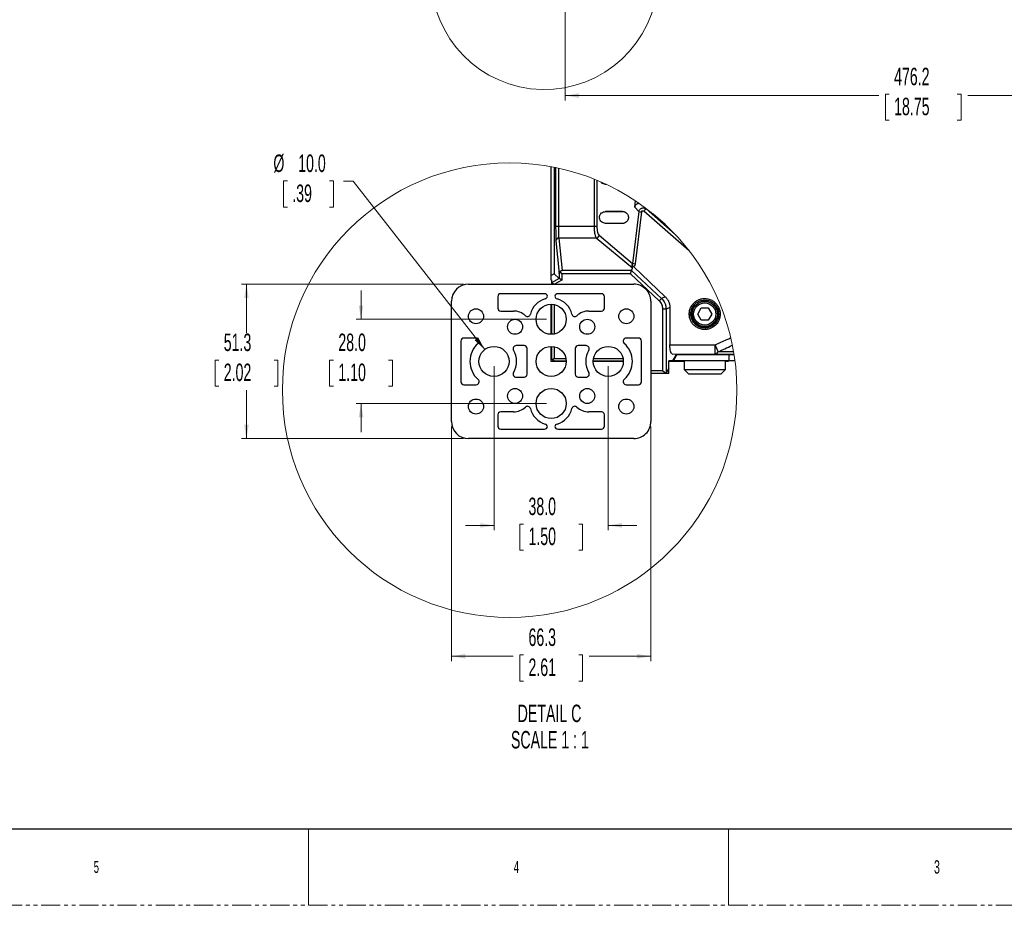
# Paper-space layout 'Sheet2' of a CAD drawing. Header units: millimetres. Extents: x 0 to 1118, y 0 to 864.
# Tile 38 of 85: x 463 to 790, y 0 to 294. Entities that reach past the tile are written whole.
import ezdxf

# ---------------------------------------------------------------- set-up
doc = ezdxf.new("R2010")
doc.units = ezdxf.units.MM
doc.linetypes.add('PHANTOM', pattern=[12.7, 6.35, -1.27, 1.27, -1.27, 1.27, -1.27])
doc.styles.add('SLDTEXTSTYLE0', font='TXT', dxfattribs={"width": 0.605})
doc.styles.add('SLDTEXTSTYLE2', font='TXT', dxfattribs={"width": 0.6})
doc.dimstyles.new('SLDDIMSTYLE1', dxfattribs={"dimtxt": 5.650301, "dimasz": 4.572, "dimexe": 0, "dimexo": 0.0625, "dimgap": 1.412575, "dimtad": 0, "dimtih": 1, "dimtoh": 1, "dimdec": 1, "dimlfac": 2, "dimrnd": 1e-09, "dimzin": 12, "dimdsep": 46, "dimtxsty": 'SLDTEXTSTYLE0', "dimsah": 1, "dimcen": 0.09, "dimadec": 0, "dimazin": 3, "dimtfac": 1, "dimtdec": 1, "dimtofl": 0, "dimtmove": 0, "dimatfit": 3, "dimfxl": 1, "dimfrac": 2, "dimtolj": 1, "dimtzin": 12, "dimarcsym": 0})
doc.dimstyles.new('SLDDIMSTYLE6', dxfattribs={"dimtxt": 5.650301, "dimasz": 4.572, "dimexe": 0, "dimexo": 0.0625, "dimgap": 1.412575, "dimtad": 0, "dimtih": 1, "dimtoh": 1, "dimdec": 1, "dimrnd": 1e-09, "dimzin": 12, "dimdsep": 46, "dimtxsty": 'SLDTEXTSTYLE0', "dimsah": 1, "dimcen": 0.09, "dimadec": 0, "dimazin": 3, "dimtfac": 1, "dimtdec": 1, "dimtofl": 0, "dimtmove": 0, "dimatfit": 3, "dimfxl": 1, "dimfrac": 2, "dimtolj": 1, "dimtzin": 12, "dimarcsym": 0})
doc.dimstyles.new('SLDDIMSTYLE8', dxfattribs={"dimtxt": 5.650301, "dimasz": 4.572, "dimexe": 0, "dimexo": 0.0625, "dimgap": 1.412575, "dimtad": 0, "dimtih": 1, "dimtoh": 1, "dimdec": 1, "dimrnd": 1e-09, "dimzin": 4, "dimdsep": 46, "dimtxsty": 'SLDTEXTSTYLE0', "dimsah": 1, "dimcen": 0.09, "dimadec": 0, "dimazin": 1, "dimtfac": 1, "dimtdec": 1, "dimtmove": 0, "dimatfit": 0, "dimfxl": 1, "dimfrac": 2, "dimtolj": 1, "dimtzin": 12, "dimarcsym": 0})
doc.dimstyles.new('SLDDIMSTYLE9', dxfattribs={"dimtxt": 5.650301, "dimasz": 4.572, "dimexe": 0, "dimexo": 0.0625, "dimgap": 1.412575, "dimtad": 0, "dimtih": 1, "dimtoh": 1, "dimdec": 1, "dimrnd": 1e-09, "dimzin": 4, "dimdsep": 46, "dimtxsty": 'SLDTEXTSTYLE0', "dimsah": 1, "dimcen": 0, "dimadec": 0, "dimazin": 1, "dimtfac": 1, "dimtdec": 1, "dimtofl": 0, "dimtmove": 0, "dimatfit": 3, "dimfxl": 1, "dimfrac": 2, "dimtolj": 1, "dimtzin": 12, "dimarcsym": 0})

# ---------------------------------------------------------------- blocks, each defined once
blk = doc.blocks.new('_D_11')
at = {"color": 7, "linetype": 'Continuous', "lineweight": 0}
for p, q in [((644.19, 350.56), (644.19, 267.56)), ((882.27, 350.56), (882.27, 267.56)), ((644.19, 269.16), (748.42, 269.16)), ((751.91, 269.62), (750.62, 269.62)), ((750.62, 269.62), (750.62, 260.94)), ((774.55, 269.62), (775.84, 269.62)), ((775.84, 269.62), (775.84, 260.94)), ((882.27, 269.16), (778.03, 269.16)), ((750.62, 260.94), (751.91, 260.94)), ((775.84, 260.94), (774.55, 260.94))]:
    blk.add_line(p, q, dxfattribs=at)
for points in [[(644.19, 269.16), (648.76, 268.4), (648.76, 269.92)], [(882.27, 269.16), (877.7, 269.92), (877.7, 268.4)]]:
    blk.add_solid(points, dxfattribs=at)
at = {"color": 7, "linetype": 'Continuous', "lineweight": 0, "char_height": 5.821, "attachment_point": 1, "style": 'SLDTEXTSTYLE0'}
for s, insert in [('476.2', (753.53, 278.42)), ('18.75', (753.53, 268.45))]:
    blk.add_mtext(s, dxfattribs=dict(at, insert=insert))
blk = doc.blocks.new('_D_13')
at = {"color": 7, "linetype": 'Continuous', "lineweight": 0}
for p, q in [((606.34, 159.2), (606.34, 81.17)), ((672.65, 159.2), (672.65, 81.17)), ((606.34, 82.77), (626.84, 82.77)), ((630.33, 83.23), (629.04, 83.23)), ((629.04, 83.23), (629.04, 74.55)), ((648.65, 83.23), (649.95, 83.23)), ((649.95, 83.23), (649.95, 74.55)), ((672.65, 82.77), (652.14, 82.77)), ((629.04, 74.55), (630.33, 74.55)), ((649.95, 74.55), (648.65, 74.55))]:
    blk.add_line(p, q, dxfattribs=at)
for points in [[(606.34, 82.77), (610.91, 82.01), (610.91, 83.53)], [(672.65, 82.77), (668.07, 83.53), (668.07, 82.01)]]:
    blk.add_solid(points, dxfattribs=at)
at = {"color": 7, "linetype": 'Continuous', "lineweight": 0, "char_height": 5.821, "attachment_point": 1, "style": 'SLDTEXTSTYLE0'}
for s, insert in [('66.3', (631.95, 92.03)), ('2.61', (631.95, 82.05))]:
    blk.add_mtext(s, dxfattribs=dict(at, insert=insert))
blk = doc.blocks.new('_D_14')
at = {"color": 7, "linetype": 'Continuous', "lineweight": 0}
for p, q in [((620.49, 179.2), (620.49, 124.68)), ((658.49, 179.2), (658.49, 124.68)), ((620.49, 126.28), (610.97, 126.28)), ((630.33, 126.74), (629.04, 126.74)), ((629.04, 126.74), (629.04, 118.06)), ((648.65, 126.74), (649.95, 126.74)), ((649.95, 126.74), (649.95, 118.06)), ((658.49, 126.28), (668.02, 126.28)), ((629.04, 118.06), (630.33, 118.06)), ((649.95, 118.06), (648.65, 118.06))]:
    blk.add_line(p, q, dxfattribs=at)
for points in [[(620.49, 126.28), (615.92, 127.04), (615.92, 125.52)], [(658.49, 126.28), (663.06, 125.52), (663.06, 127.04)]]:
    blk.add_solid(points, dxfattribs=at)
at = {"color": 7, "linetype": 'Continuous', "lineweight": 0, "char_height": 5.821, "attachment_point": 1, "style": 'SLDTEXTSTYLE0'}
for s, insert in [('38.0', (631.95, 135.53)), ('1.50', (631.95, 125.56))]:
    blk.add_mtext(s, dxfattribs=dict(at, insert=insert))
blk = doc.blocks.new('_D_15')
at = {"color": 7, "linetype": 'Continuous', "lineweight": 0}
for p, q in [((576.27, 194.8), (576.27, 204.33)), ((637.89, 194.8), (574.67, 194.8)), ((567.1, 181.26), (565.81, 181.26)), ((565.81, 181.26), (565.81, 172.58)), ((585.43, 181.26), (586.72, 181.26)), ((586.72, 181.26), (586.72, 172.58)), ((565.81, 172.58), (567.1, 172.58)), ((586.72, 172.58), (585.43, 172.58)), ((637.89, 166.8), (574.67, 166.8)), ((576.27, 166.8), (576.27, 157.28))]:
    blk.add_line(p, q, dxfattribs=at)
for points in [[(576.27, 194.8), (577.03, 199.37), (575.5, 199.37)], [(576.27, 166.8), (575.5, 162.23), (577.03, 162.23)]]:
    blk.add_solid(points, dxfattribs=at)
at = {"color": 7, "linetype": 'Continuous', "lineweight": 0, "char_height": 5.821, "attachment_point": 1, "style": 'SLDTEXTSTYLE0'}
for s, insert in [('28.0', (568.72, 190.06)), ('1.10', (568.72, 180.09))]:
    blk.add_mtext(s, dxfattribs=dict(at, insert=insert))
blk = doc.blocks.new('_D_16')
at = {"color": 7, "linetype": 'Continuous', "lineweight": 0}
for p, q in [((610.39, 206.46), (536.57, 206.46)), ((538.17, 206.46), (538.17, 190.31)), ((529, 181.26), (527.71, 181.26)), ((527.71, 181.26), (527.71, 172.58)), ((547.33, 181.26), (548.62, 181.26)), ((548.62, 181.26), (548.62, 172.58)), ((527.71, 172.58), (529, 172.58)), ((538.17, 155.15), (538.17, 171.29)), ((548.62, 172.58), (547.33, 172.58)), ((610.39, 155.15), (536.57, 155.15))]:
    blk.add_line(p, q, dxfattribs=at)
for points in [[(538.17, 206.46), (537.4, 201.88), (538.93, 201.88)], [(538.17, 155.15), (538.93, 159.72), (537.4, 159.72)]]:
    blk.add_solid(points, dxfattribs=at)
at = {"color": 7, "linetype": 'Continuous', "lineweight": 0, "char_height": 5.821, "attachment_point": 1, "style": 'SLDTEXTSTYLE0'}
for s, insert in [('51.3', (530.62, 190.06)), ('2.02', (530.62, 180.09))]:
    blk.add_mtext(s, dxfattribs=dict(at, insert=insert))
blk = doc.blocks.new('_D_17')
at = {"color": 7, "linetype": 'Continuous', "lineweight": 0}
for p, q in [((551.78, 240.79), (550.49, 240.79)), ((550.49, 240.79), (550.49, 232.11)), ((565.8, 240.79), (567.09, 240.79)), ((567.09, 240.79), (567.09, 232.11)), ((573.63, 240.74), (570.46, 240.74)), ((617.41, 184.74), (573.63, 240.74)), ((550.49, 232.11), (551.78, 232.11)), ((567.09, 232.11), (565.8, 232.11))]:
    blk.add_line(p, q, dxfattribs=at)
blk.add_solid([(617.41, 184.74), (615.2, 188.81), (614, 187.87)], dxfattribs=at)
at = {"color": 7, "linetype": 'Continuous', "lineweight": 0, "char_height": 5.821, "attachment_point": 1, "style": 'SLDTEXTSTYLE0'}
for s, insert in [('%%c', (547.12, 249.58)), ('10.0', (555.37, 249.58)), ('.39', (553.4, 239.61))]:
    blk.add_mtext(s, dxfattribs=dict(at, insert=insert))
blk = doc.blocks.new('SW_NOTE_23')
at = {"color": 0, "linetype": 'Continuous', "lineweight": 0, "attachment_point": 2, "style": 'SLDTEXTSTYLE0'}
for s, insert, char_height in [('DETAIL C', (17.64, 7.5), 5.821), ('SCALE 1 : 1', (17.77, -1.26), 5.8208)]:
    blk.add_mtext(s, dxfattribs=dict(at, insert=insert, char_height=char_height))

psp = doc.layouts.new('Sheet2')

# ---------------------------------------------------------------- linework, layer by layer
at = {"color": 7, "linetype": 'Continuous', "lineweight": 30}
for p, q in [((639.492, 209.382), (639.492, 245.531)), ((640.492, 245.338), (640.492, 209.959)), ((640.99, 245.236), (640.99, 225.66)), ((641.99, 225.66), (641.99, 245.023)), ((653.802, 241.376), (653.772, 225.66)), ((654.735, 240.995), (654.72, 225.658)), ((657.792, 239.641), (657.576, 239.641)), ((667.363, 232.102), (667.548, 234.145)), ((657.576, 230.641), (663.175, 230.641)), ((663.176, 230.641), (657.576, 230.641)), ((659.012, 230.641), (659.012, 230.641)), ((668.624, 230.604), (666.556, 213.393)), ((668.624, 230.604), (667.363, 232.102)), ((669.51, 230.499), (667.456, 213.279)), ((685.391, 217.549), (670.36, 230.749)), ((671.053, 231.499), (670.687, 231.938)), ((680.754, 222.978), (671.053, 231.499)), ((673.41, 229.821), (677.362, 226.366)), ((663.176, 226.641), (657.576, 226.641)), ((641.99, 225.66), (640.99, 225.66)), ((653.772, 225.66), (641.99, 225.66)), ((655.445, 222.753), (666.556, 213.393)), ((641.087, 220.83), (642.145, 210.002)), ((642.087, 221.796), (643.14, 211.021)), ((654.495, 221.796), (642.087, 221.796)), ((666.541, 211.761), (654.495, 221.796)), ((666.541, 211.761), (666.411, 212.96)), ((640.492, 209.959), (639.492, 209.382)), ((642.145, 208.367), (640.492, 209.959)), ((642.145, 210.002), (642.147, 208.367)), ((643.025, 209.951), (642.462, 210.666)), ((643.025, 209.951), (643.025, 207.859)), ((665.827, 209.951), (643.025, 209.951)), ((666.249, 211.021), (643.14, 211.021)), ((665.827, 209.951), (666.249, 211.021)), ((675.449, 200.959), (665.827, 209.951)), ((666.249, 211.021), (666.541, 211.761)), ((676.18, 201.741), (666.249, 211.021)), ((666.961, 212.223), (677.442, 202.289)), ((611.992, 206.456), (666.992, 206.456)), ((639.492, 207.809), (639.492, 209.382)), ((639.492, 207.809), (639.642, 207.896)), ((642.144, 208.369), (639.642, 206.922)), ((639.642, 207.896), (639.642, 206.922)), ((640.492, 206.397), (639.642, 206.922)), ((639.642, 206.922), (639.642, 206.456)), ((643.025, 207.859), (640.594, 206.456)), ((643.025, 207.859), (642.144, 208.369)), ((637.242, 203.301), (622.742, 203.301)), ((656.242, 203.301), (641.742, 203.301)), ((606.337, 160.801), (606.337, 200.801)), ((621.742, 202.301), (621.742, 198.551)), ((639.492, 189.801), (639.492, 199.801)), ((657.242, 198.551), (657.242, 202.301)), ((672.646, 200.801), (672.646, 160.801)), ((675.449, 200.959), (676.18, 201.741)), ((677.442, 202.289), (676.18, 201.741)), ((622.742, 197.551), (626.992, 197.551)), ((639.642, 199.712), (639.642, 189.805)), ((640.492, 199.7), (640.492, 189.902)), ((651.992, 197.551), (656.242, 197.551)), ((676.642, 177.681), (676.642, 198.212)), ((677.712, 198.212), (676.642, 198.212)), ((678.96, 198.754), (677.712, 198.212)), ((677.712, 198.212), (677.712, 177.034)), ((678.96, 198.754), (678.96, 186.263)), ((685.922, 196.551), (685.405, 196.551)), ((688.216, 196.551), (689.394, 198.591)), ((689.394, 194.511), (688.216, 196.551)), ((689.394, 198.591), (691.75, 198.591)), ((691.75, 198.591), (692.927, 196.551)), ((692.927, 196.551), (691.75, 194.511)), ((695.706, 196.551), (695.222, 196.551)), ((691.75, 194.511), (689.394, 194.511)), ((609.492, 187.551), (609.492, 174.051)), ((614.539, 188.551), (610.492, 188.551)), ((668.492, 188.551), (664.445, 188.551)), ((669.492, 174.051), (669.492, 187.551)), ((630.492, 186.051), (627.853, 186.051)), ((631.492, 176.551), (631.492, 185.051)), ((639.492, 181.801), (639.492, 185.801)), ((639.642, 185.712), (639.642, 181.651)), ((640.492, 185.7), (640.492, 181.801)), ((647.492, 185.051), (647.492, 176.551)), ((651.131, 186.051), (648.492, 186.051)), ((678.96, 186.263), (693.983, 186.269)), ((694.08, 183.27), (694.577, 183.465)), ((694.577, 183.465), (695.017, 183.983)), ((700.163, 183.988), (695.017, 183.983)), ((639.492, 180.801), (639.492, 181.801)), ((640.492, 180.801), (639.492, 180.801)), ((639.992, 181.301), (639.642, 181.651)), ((640.492, 181.801), (639.992, 181.301)), ((640.342, 180.951), (639.992, 181.301)), ((640.342, 180.951), (644.458, 180.95)), ((640.492, 181.801), (644.391, 181.801)), ((644.492, 180.801), (640.492, 180.801)), ((663.492, 180.801), (653.492, 180.801)), ((653.512, 180.949), (663.458, 180.948)), ((653.593, 181.801), (663.391, 181.801)), ((679.961, 180.951), (678.572, 180.951)), ((678.572, 178.532), (678.572, 180.951)), ((683.672, 180.801), (678.572, 180.801)), ((679.736, 183.257), (694.08, 183.27)), ((681.202, 183.114), (679.736, 183.257)), ((679.961, 180.951), (681.202, 183.114)), ((680.164, 180.951), (679.961, 180.951)), ((680.164, 180.951), (681.235, 182.966)), ((698.572, 180.951), (680.164, 180.951)), ((681.235, 182.966), (681.202, 183.114)), ((698.572, 182.966), (681.235, 182.966)), ((683.672, 180.951), (683.672, 178.155)), ((697.472, 178.155), (697.472, 180.951)), ((698.482, 180.801), (697.472, 180.801)), ((698.572, 182.966), (698.572, 180.951)), ((700.572, 180.951), (698.572, 180.951)), ((700.572, 180.951), (700.572, 181.313)), ((700.62, 180.951), (700.572, 180.951)), ((676.642, 177.681), (672.646, 177.681)), ((676.642, 177.681), (677.646, 176.911)), ((677.589, 176.801), (677.646, 176.911)), ((677.646, 176.911), (677.712, 177.034)), ((678.572, 178.532), (677.712, 177.034)), ((678.572, 176.801), (678.572, 178.532)), ((683.672, 178.155), (685.172, 176.655)), ((683.672, 178.155), (697.472, 178.155)), ((695.972, 176.655), (697.472, 178.155)), ((627.853, 175.551), (630.492, 175.551)), ((648.492, 175.551), (651.131, 175.551)), ((677.589, 176.801), (672.646, 176.801)), ((678.572, 176.801), (677.589, 176.801)), ((685.172, 176.655), (695.972, 176.655)), ((610.492, 173.051), (614.539, 173.051)), ((664.445, 173.051), (668.492, 173.051)), ((626.992, 164.051), (622.742, 164.051)), ((656.242, 164.051), (651.992, 164.051)), ((621.742, 163.051), (621.742, 159.301)), ((657.242, 159.301), (657.242, 163.051)), ((622.742, 158.301), (637.242, 158.301)), ((641.742, 158.301), (656.242, 158.301)), ((666.992, 155.146), (611.992, 155.146)), ((12.7, 25.4), (1104.9, 25.4))]:
    psp.add_line(p, q, dxfattribs=at)
at = {"color": 7, "linetype": 'Continuous', "lineweight": 0}
for p, q in [((558.8, 25.4), (558.8, 0)), ((698.5, 25.4), (698.5, 0))]:
    psp.add_line(p, q, dxfattribs=at)
at = {"color": 7, "linetype": 'PHANTOM', "lineweight": 0}
psp.add_line((0, 0), (1117.6, 0), dxfattribs=at)
at = {"color": 7, "linetype": 'Continuous', "lineweight": 30, "flags": 128}
psp.add_lwpolyline([(654.72, 225.658), (654.659, 225.658), (654.577, 225.658), (654.475, 225.658), (654.356, 225.659), (654.223, 225.659), (654.079, 225.659), (653.928, 225.66), (653.772, 225.66)], dxfattribs=at)
at = {"color": 7, "linetype": 'Continuous', "lineweight": 0}
psp.add_circle((625.679, 171.238), 75.567, dxfattribs=at)
at = {"color": 7, "linetype": 'Continuous', "lineweight": 30}
for centre, radius in [((639.492, 194.801), 5), ((690.572, 196.551), 4.2), ((690.572, 196.551), 3.7), ((614.492, 195.801), 2.5), ((664.492, 195.801), 2.5), ((627.492, 192.301), 2.5), ((651.492, 192.301), 2.5), ((620.492, 180.801), 5), ((639.492, 180.801), 5), ((658.492, 180.801), 5), ((627.492, 169.301), 2.5), ((639.492, 166.801), 5), ((651.492, 169.301), 2.5), ((614.492, 165.801), 2.5), ((664.492, 165.801), 2.5)]:
    psp.add_circle(centre, radius, dxfattribs=at)
at = {"color": 7, "linetype": 'Continuous', "lineweight": 0}
psp.add_arc((637.282, 308.957), 37.784, 3.18868, 357.25584, dxfattribs=at)
at = {"color": 7, "linetype": 'Continuous', "lineweight": 30}
for centre, radius, start, end in [((682.434, 343.929), 114.164, 263.05167, 263.49971), ((679.038, 223.434), 11.349, 134.71671, 139.87112), ((654.39, 222.85), 1.059, 275.68803, 354.73472), ((642.078, 220.805), 0.991, 89.48614, 178.54727), ((679.503, 311.766), 99.221, 262.50193, 263.02618), ((611.992, 200.801), 5.655, 90.00024, 179.99976), ((666.992, 200.801), 5.655, 359.99973, 90.00012), ((622.742, 202.301), 1, 89.99861, 180.0031), ((637.242, 202.301), 1, 8.2324, 89.99935), ((641.742, 202.301), 1, 89.99979, 171.7676), ((656.242, 202.301), 1, 359.99981, 89.99933), ((639.492, 194.801), 7.105, 106.1171, 166.32202), ((637.242, 202.587), 1, 286.12039, 351.76527), ((641.742, 202.587), 1, 188.23452, 253.88101), ((639.492, 194.801), 7.105, 13.6783, 73.88258), ((622.742, 198.551), 1, 179.99569, 270.00431), ((626.992, 191.801), 5.75, 46.75173, 89.9989), ((631.617, 196.717), 1, 226.75142, 346.32143), ((647.367, 196.717), 1, 193.67781, 313.24906), ((651.992, 191.801), 5.75, 90.00096, 133.24856), ((656.242, 198.551), 1, 269.99775, 0.00139), ((610.492, 187.551), 1, 90.00152, 180.00019), ((620.492, 180.801), 8, 131.40965, 228.59035), ((614.539, 187.551), 1, 311.40981, 89.99904), ((664.445, 187.551), 1, 89.99981, 228.59134), ((658.492, 180.801), 8, 311.40965, 48.59035), ((668.492, 187.551), 1, 359.99836, 89.99994), ((627.853, 185.051), 1, 90.00132, 209.99901), ((620.492, 180.801), 7.5, 329.99981, 30.00019), ((630.492, 185.051), 1, 359.99981, 89.99848), ((648.492, 185.051), 1, 90.00067, 180.00019), ((658.492, 180.801), 7.5, 149.99981, 210.00019), ((651.131, 185.051), 1, 330.00099, 89.99868), ((627.853, 176.551), 1, 149.99951, 270.00016), ((651.131, 176.551), 1, 269.99984, 30.00049), ((610.492, 174.051), 1, 180.00152, 269.99848), ((614.539, 174.051), 1, 270.00028, 48.59023), ((630.492, 176.551), 1, 270.00152, 0.00019), ((648.492, 176.551), 1, 179.99981, 269.99933), ((664.445, 174.051), 1, 131.40862, 270.00088), ((668.492, 174.051), 1, 270.00006, 359.99994), ((622.742, 163.051), 1, 89.99861, 180.00139), ((626.992, 169.801), 5.75, 269.99966, 313.24972), ((631.617, 164.884), 1, 13.67857, 133.24858), ((639.492, 166.801), 7.105, 193.67821, 253.88234), ((639.492, 166.801), 7.105, 286.11799, 346.32147), ((647.367, 164.884), 1, 46.75094, 166.32219), ((651.992, 169.801), 5.75, 226.74999, 270.00048), ((656.242, 163.051), 1, 0.00152, 89.99933), ((611.992, 160.801), 5.655, 180.00054, 269.99976), ((666.992, 160.801), 5.655, 269.99988, 359.99997), ((622.742, 159.301), 1, 179.9969, 270.00139), ((637.242, 159.301), 1, 270.00065, 351.7676), ((637.242, 159.014), 1, 8.23322, 73.88319), ((641.742, 159.014), 1, 106.11541, 171.767), ((641.742, 159.301), 1, 188.2324, 270.00021), ((656.242, 159.301), 1, 270.00067, 0.00019)]:
    psp.add_arc(centre, radius, start, end, dxfattribs=at)
for points, knots in [([(657.576, 239.641), (657.116, 239.72), (656.478, 239.83), (656.096, 240.322), (655.989, 240.459)], [0, 0, 0, 0, 0.721541, 1, 1, 1, 1]), ([(667.363, 232.102), (667.386, 232.235), (667.432, 232.498), (667.633, 232.841), (667.909, 233.113), (668.253, 233.288), (668.539, 233.363), (668.698, 233.347), (668.726, 233.345)], [0, 0, 0, 0, 0.1984645, 0.3907555, 0.5769027, 0.7638754, 0.9588628, 1, 1, 1, 1]), ([(657.576, 226.641), (657.09, 226.745), (656.349, 226.904), (655.809, 227.643), (655.64, 228.098), (655.583, 228.416), (655.57, 228.676), (655.592, 228.932), (655.658, 229.243), (655.835, 229.68), (656.376, 230.389), (657.099, 230.541), (657.576, 230.641)], [0, 0, 0, 0, 0.2294871, 0.3497227, 0.4220229, 0.4636052, 0.5053044, 0.547348, 0.5873652, 0.6586168, 0.7745012, 1, 1, 1, 1]), ([(663.176, 230.641), (663.292, 230.635), (663.484, 230.626), (663.754, 230.56), (663.986, 230.475), (664.207, 230.361), (664.439, 230.201), (664.666, 229.99), (664.891, 229.692), (665.041, 229.388), (665.13, 229.092), (665.173, 228.833), (665.181, 228.556), (665.149, 228.277), (665.083, 228.02), (664.971, 227.738), (664.792, 227.44), (664.452, 227.069), (663.917, 226.722), (663.428, 226.668), (663.176, 226.641)], [0, 0, 0, 0, 0.0553451, 0.0917814, 0.1327874, 0.1732419, 0.2102156, 0.2672832, 0.3208203, 0.3880645, 0.4282481, 0.4683359, 0.5136178, 0.5602594, 0.6020864, 0.6402317, 0.7051317, 0.7671246, 0.8802394, 1, 1, 1, 1]), ([(668.624, 230.604), (668.659, 230.73), (668.728, 230.975), (668.943, 231.293), (669.219, 231.551), (669.566, 231.741), (669.975, 231.843), (670.37, 231.824), (670.745, 231.713), (670.94, 231.577), (671.053, 231.499)], [0, 0, 0, 0, 0.1262636, 0.2456773, 0.3668445, 0.4899108, 0.6249769, 0.7704352, 0.8681359, 1, 1, 1, 1]), ([(669.51, 230.499), (669.518, 230.543), (669.535, 230.629), (669.603, 230.742), (669.697, 230.831), (669.821, 230.89), (669.967, 230.913), (670.116, 230.889), (670.251, 230.834), (670.324, 230.777), (670.36, 230.749)], [0, 0, 0, 0, 0.1208715, 0.2380055, 0.3530704, 0.4680568, 0.6069646, 0.7498045, 0.8741083, 1, 1, 1, 1]), ([(640.99, 225.66), (640.99, 225.102), (640.99, 224.537), (640.998, 223.972), (640.998, 223.964)], [0, 0, 0, 0, 0.987554, 1, 1, 1, 1]), ([(642.087, 221.796), (642.072, 221.984), (642.037, 222.43), (642.014, 223.281), (641.993, 224.381), (641.991, 225.222), (641.99, 225.66)], [0, 0, 0, 0, 0.1461994, 0.347312, 0.6604928, 1, 1, 1, 1]), ([(653.772, 225.66), (653.782, 225.214), (653.799, 224.354), (653.96, 223.24), (654.148, 222.368), (654.391, 221.967), (654.495, 221.796)], [0, 0, 0, 0, 0.3355422, 0.6483686, 0.8502607, 1, 1, 1, 1]), ([(654.72, 225.658), (654.729, 225.33), (654.746, 224.708), (654.901, 223.87), (655.09, 223.192), (655.342, 222.881), (655.445, 222.753)], [0, 0, 0, 0, 0.32177, 0.6100288, 0.8397738, 1, 1, 1, 1]), ([(666.556, 213.393), (666.546, 213.315), (666.528, 213.161), (666.45, 213.027), (666.411, 212.96)], [0, 0, 0, 0, 0.5047914, 1, 1, 1, 1]), ([(666.411, 212.96), (666.433, 212.907), (666.483, 212.783), (666.611, 212.605), (666.77, 212.41), (666.896, 212.287), (666.961, 212.223)], [0, 0, 0, 0, 0.1865245, 0.4312207, 0.7046842, 1, 1, 1, 1]), ([(667.456, 213.279), (667.422, 213.104), (667.346, 212.712), (667.098, 212.397), (666.961, 212.223)], [0, 0, 0, 0, 0.4468004, 1, 1, 1, 1]), ([(642.145, 210.002), (642.149, 210.074), (642.157, 210.21), (642.223, 210.394), (642.322, 210.551), (642.415, 210.627), (642.462, 210.666)], [0, 0, 0, 0, 0.2804402, 0.5332782, 0.7598878, 1, 1, 1, 1]), ([(642.462, 210.666), (642.551, 210.759), (642.686, 210.901), (642.934, 211.005), (643.071, 211.016), (643.14, 211.021)], [0, 0, 0, 0, 0.4826902, 0.7375966, 1, 1, 1, 1]), ([(676.642, 198.212), (676.627, 198.472), (676.598, 198.989), (676.347, 199.727), (675.978, 200.407), (675.625, 200.776), (675.449, 200.959)], [0, 0, 0, 0, 0.2524538, 0.5037456, 0.7532931, 1, 1, 1, 1]), ([(676.18, 201.741), (676.603, 201.237), (677.242, 200.478), (677.644, 199.206), (677.689, 198.544), (677.712, 198.212)], [0, 0, 0, 0, 0.4949772, 0.747071, 1, 1, 1, 1]), ([(677.442, 202.289), (677.667, 202.049), (678.118, 201.57), (678.59, 200.697), (678.902, 199.75), (678.94, 199.087), (678.96, 198.754)], [0, 0, 0, 0, 0.2489387, 0.4975582, 0.7474055, 1, 1, 1, 1]), ([(685.405, 196.551), (685.43, 196.933), (685.484, 197.77), (685.992, 199.088), (687.021, 200.453), (688.446, 201.346), (689.943, 201.718), (691.282, 201.711), (692.608, 201.34), (693.738, 200.666), (694.598, 199.811), (695.211, 198.841), (695.624, 197.746), (695.678, 196.958), (695.706, 196.551)], [0, 0, 0, 0, 0.0708685, 0.1555268, 0.2584162, 0.3841549, 0.4592358, 0.5431108, 0.6302536, 0.7122087, 0.7851377, 0.8537224, 0.9244868, 1, 1, 1, 1]), ([(685.922, 196.551), (685.948, 196.925), (686.001, 197.682), (686.476, 198.879), (687.392, 200.086), (688.367, 200.685), (688.926, 200.9), (688.939, 200.905), (688.986, 200.922), (689.168, 200.987), (689.895, 201.199), (691.094, 201.259), (692.451, 200.864), (693.475, 200.24), (694.255, 199.459), (694.814, 198.544), (695.159, 197.56), (695.201, 196.883), (695.222, 196.551)], [0, 0, 0, 0, 0.0769479, 0.155583, 0.2615994, 0.38428, 0.38436, 0.3850577, 0.3870603, 0.394739, 0.4247828, 0.5429971, 0.6356572, 0.7121326, 0.787706, 0.8608752, 0.9316398, 1, 1, 1, 1]), ([(695.706, 196.551), (695.681, 196.169), (695.626, 195.332), (695.119, 194.015), (694.092, 192.651), (692.668, 191.757), (691.172, 191.384), (689.833, 191.39), (688.507, 191.76), (687.376, 192.434), (686.514, 193.288), (685.9, 194.259), (685.487, 195.354), (685.433, 196.143), (685.405, 196.551)], [0, 0, 0, 0, 0.0708176, 0.1554187, 0.2582436, 0.383913, 0.4589477, 0.5427945, 0.6299636, 0.7119917, 0.7849835, 0.8535936, 0.9243887, 1, 1, 1, 1]), ([(695.222, 196.551), (695.195, 196.176), (695.142, 195.42), (694.666, 194.218), (693.747, 193.014), (692.539, 192.268), (691.226, 191.897), (689.974, 191.863), (688.688, 192.239), (687.663, 192.867), (686.885, 193.646), (686.326, 194.566), (685.984, 195.548), (685.942, 196.221), (685.922, 196.551)], [0, 0, 0, 0, 0.07701, 0.1554465, 0.2625633, 0.3839764, 0.4399421, 0.5427668, 0.6370514, 0.711966, 0.788203, 0.8616216, 0.9322222, 1, 1, 1, 1]), ([(690.572, 192.256), (690.148, 192.294), (689.314, 192.369), (688.153, 192.955), (687.12, 193.899), (686.343, 195.279), (685.998, 196.898), (686.172, 197.974), (686.252, 198.468)], [0, 0, 0, 0, 0.1460415, 0.2879677, 0.4410282, 0.6247207, 0.8279254, 1, 1, 1, 1]), ([(687.092, 199.548), (686.874, 199.189), (686.433, 198.464), (686.251, 197.25), (686.406, 196.493), (686.475, 196.155)], [0, 0, 0, 0, 0.3513987, 0.7102486, 1, 1, 1, 1]), ([(694.859, 198.301), (694.937, 197.991), (695.14, 197.189), (694.95, 195.882), (694.414, 194.476), (693.478, 193.307), (692.266, 192.543), (691.26, 192.277), (690.711, 192.26), (690.572, 192.256)], [0, 0, 0, 0, 0.112094, 0.2898619, 0.4535916, 0.6398021, 0.8061204, 0.9510429, 1, 1, 1, 1]), ([(694.736, 196.613), (694.773, 196.8), (694.891, 197.402), (694.668, 198.412), (694.341, 199.298), (693.994, 199.656), (693.93, 199.722)], [0, 0, 0, 0, 0.17136835, 0.55110311, 0.91679459, 1, 1, 1, 1]), ([(693.983, 186.269), (695.305, 186.852), (697.058, 187.626), (698.786, 188.455), (699.211, 188.659)], [0, 0, 0, 0, 0.7538703, 1, 1, 1, 1]), ([(679.736, 183.257), (679.626, 183.336), (679.318, 183.554), (679.157, 184.278), (678.983, 185.181), (678.968, 185.886), (678.96, 186.263)], [0, 0, 0, 0, 0.1233833, 0.3449581, 0.6494754, 1, 1, 1, 1]), ([(693.983, 186.269), (694.078, 186.05), (694.267, 185.617), (694.543, 184.999), (694.791, 184.456), (694.948, 184.127), (695.017, 183.983)], [0, 0, 0, 0, 0.2861466, 0.5645567, 0.8092036, 1, 1, 1, 1]), ([(694.08, 183.27), (694.067, 183.347), (694.037, 183.517), (694.027, 183.821), (694.01, 184.203), (693.998, 184.669), (693.986, 185.367), (693.984, 185.906), (693.983, 186.269)], [0, 0, 0, 0, 0.0780812, 0.172309, 0.3027476, 0.4610498, 0.637575, 1, 1, 1, 1]), ([(695.017, 183.983), (695.744, 184.316), (697.293, 185.026), (698.868, 185.773), (699.715, 186.188), (699.749, 186.205)], [0, 0, 0, 0, 0.4589007, 0.977788, 1, 1, 1, 1]), ([(694.08, 183.27), (694.922, 183.258), (696.688, 183.232), (698.76, 183.204), (699.991, 183.188), (700.296, 183.184)], [0, 0, 0, 0, 0.4063112, 0.8525791, 1, 1, 1, 1]), ([(700.335, 182.938), (700.219, 182.943), (699.997, 182.952), (699.658, 182.958), (699.186, 182.965), (698.82, 182.966), (698.572, 182.966)], [0, 0, 0, 0, 0.1980843, 0.3775782, 0.5773183, 1, 1, 1, 1])]:
    psp.add_open_spline(points, degree=3, knots=knots, dxfattribs=at)
at = {"color": 8, "linetype": 'Continuous', "lineweight": 30}
psp.add_open_spline([(640.998, 223.964), (641.004, 223.478), (641.015, 222.63), (641.038, 221.585), (641.074, 221.027), (641.087, 220.83)], degree=3, knots=[0, 0, 0, 0, 0.4651426, 0.811772, 1, 1, 1, 1], dxfattribs=at)

# ---------------------------------------------------------------- block references
at = {"color": 7, "linetype": 'Continuous', "lineweight": 0}
psp.add_blockref('SW_NOTE_23', (621.313, 59.214), dxfattribs=at)

# ---------------------------------------------------------------- texts
at = {"color": 7, "linetype": 'Continuous', "lineweight": 0, "attachment_point": 1, "style": 'SLDTEXTSTYLE2'}
for s, insert, char_height in [('5', (487.363, 14.729), 3.969), ('4', (627.062, 14.729), 3.969), ('3', (766.794, 14.973), 4.445)]:
    psp.add_mtext(s, dxfattribs=dict(at, insert=insert, char_height=char_height))

# ---------------------------------------------------------------- dimensions: what is measured, and where the dimension line sits
at = {"color": 7, "linetype": 'Continuous', "lineweight": 0}
for base, p1, p2, dimstyle, picture, middle in [((882.269, 269.162), (644.189, 352.16), (882.269, 352.16), 'SLDDIMSTYLE1', '_D_11', (763.229, 269.162)), ((658.492, 126.278), (620.492, 180.801), (658.492, 180.801), 'SLDDIMSTYLE8', '_D_14', (639.492, 126.278)), ((672.646, 82.77), (606.337, 160.801), (672.646, 160.801), 'SLDDIMSTYLE6', '_D_13', (639.492, 82.77))]:
    dim = psp.add_linear_dim(base=base, p1=p1, p2=p2, dimstyle=dimstyle, dxfattribs=at)
    dim.commit()
    dim.dimension.update_dxf_attribs({"geometry": picture, "text_midpoint": middle, "dimtype": 160})
dim = psp.add_diameter_dim_2p(p1=(623.571, 176.862), p2=(617.412, 184.74), dimstyle='SLDDIMSTYLE9', dxfattribs=at)
dim.commit()
dim.dimension.update_dxf_attribs({"geometry": '_D_17', "text_midpoint": (558.79, 240.327), "dimtype": 163})
for base, p1, p2, dimstyle, picture, middle in [((538.165, 155.146), (611.992, 206.456), (611.992, 155.146), 'SLDDIMSTYLE6', '_D_16', (538.165, 180.801)), ((576.265, 166.801), (639.492, 194.801), (639.492, 166.801), 'SLDDIMSTYLE8', '_D_15', (576.265, 180.801))]:
    dim = psp.add_linear_dim(base=base, p1=p1, p2=p2, angle=90, dimstyle=dimstyle, dxfattribs=at)
    dim.commit()
    dim.dimension.update_dxf_attribs({"geometry": picture, "text_midpoint": middle, "dimtype": 160})

doc.saveas('drawing.dxf')
